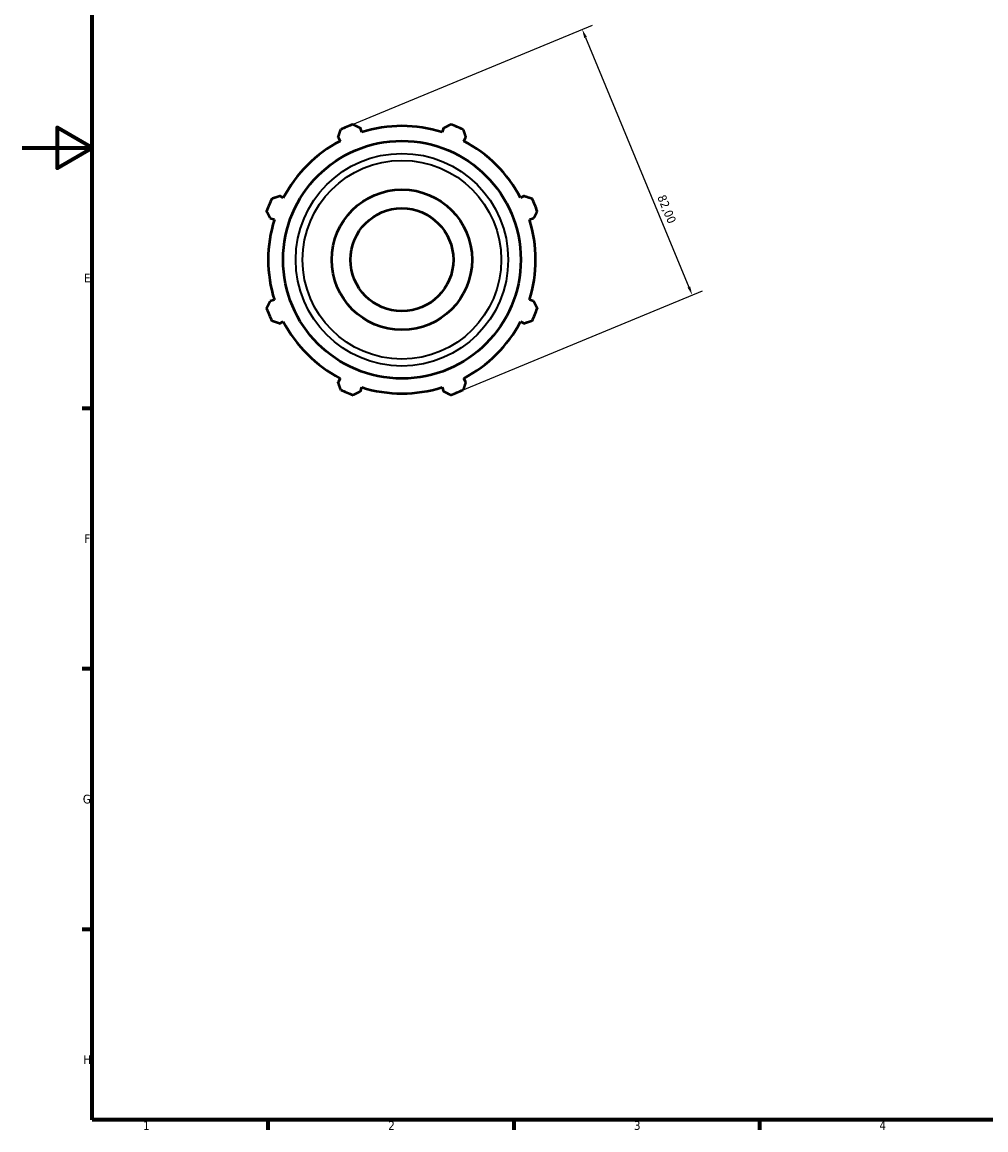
# Model space of a CAD drawing. Header units: millimetres. Extents: x 0 to 931, y 0 to 645.
# Tile 1 of 5: x 0 to 275, y 17 to 333. Entities that reach past the tile are written whole.
import ezdxf

# ---------------------------------------------------------------- set-up
doc = ezdxf.new("R2010")
doc.units = ezdxf.units.MM
for name, color, linetype, lineweight in [('Border (ISO)', 7, 'Continuous', 70), ('Dimension (ISO)', 7, 'Continuous', 25), ('Visible (ISO)', 7, 'Continuous', 50), ('Visible Narrow (ISO)', 7, 'Continuous', 35)]:
    doc.layers.add(name, color=color, linetype=linetype, lineweight=lineweight)
doc.styles.add('Note Text (ISO)', font='tahoma.ttf')
doc.dimstyles.new('Default (ISO)', dxfattribs={"dimtxt": 2.5, "dimasz": 2.5, "dimexe": 3.175, "dimexo": 0, "dimgap": 0.762, "dimtad": 1, "dimrnd": 1e-08, "dimzin": 0, "dimtxsty": 'Note Text (ISO)', "dimcen": 0.09, "dimdle": 10, "dimclrd": 256, "dimclre": 256, "dimclrt": 232, "dimazin": 0, "dimtfac": 1.40208, "dimtmove": 0, "dimatfit": 3, "dimfxl": 1, "dimtolj": 1, "dimtzin": 0, "dimlwd": -1, "dimlwe": -1, "dimarcsym": 0})

# ---------------------------------------------------------------- blocks, each defined once
blk = doc.blocks.new('Borders Default Border')
at = {"layer": 'Border (ISO)'}
for p, q in [((20, 222.75), (17.1, 222.75)), ((20, 148.5), (17.1, 148.5)), ((20, 74.25), (17.1, 74.25)), ((70.08, 20), (70.08, 17.1)), ((140.17, 20), (140.17, 17.1)), ((210.25, 20), (210.25, 17.1))]:
    blk.add_line(p, q, dxfattribs=at)
at = {"layer": 'Border (ISO)', "flags": 128}
for points in [[(20, 20), (20, 574), (821, 574), (821, 20), (20, 20)], [(0, 297), (20, 297), (10, 302.77), (10, 291.23), (20, 297)]]:
    blk.add_lwpolyline(points, dxfattribs=at)
at = {"layer": 'Border (ISO)', "color": 232, "true_color": 0xca0064, "char_height": 2.5, "attachment_point": 7, "style": 'Note Text (ISO)'}
for s, insert in [('E', (17.64, 258.63)), ('F', (17.7, 184.38)), ('G', (17.31, 110.08)), ('H', (17.44, 35.88)), ('1', (34.48, 17.1)), ('2', (104.37, 17.1)), ('3', (174.43, 17.05)), ('4', (244.42, 17.1))]:
    blk.add_mtext(s, dxfattribs=dict(at, insert=insert))
blk = doc.blocks.new('*D11')
at = {"layer": 'Defpoints', "color": 0, "transparency": 16777216}
for p in [(92.59, 302.99), (191.06, 255.02), (123.97, 227.23)]:
    blk.add_point(p, dxfattribs=at)
at = {"layer": 'Dimension (ISO)', "transparency": 16777216}
for p, q in [((92.59, 302.99), (162.61, 331.99)), ((160.63, 328.46), (190.1, 257.33)), ((123.97, 227.23), (193.99, 256.23))]:
    blk.add_line(p, q, dxfattribs=at)
for points in [[(161.02, 328.62), (160.25, 328.3), (159.68, 330.77)], [(190.49, 257.48), (189.72, 257.17), (191.06, 255.02)]]:
    blk.add_solid(points, dxfattribs=at)
at = {"layer": 'Dimension (ISO)', "color": 232, "true_color": 0xca0064, "transparency": 16777216, "insert": (183.35, 283.91), "char_height": 2.5, "attachment_point": 1, "rotation": 292.5, "style": 'Note Text (ISO)'}
blk.add_mtext('\\A1;82,00', dxfattribs=at)

msp = doc.modelspace()

# ---------------------------------------------------------------- linework, layer by layer
at = {"layer": 'Visible (ISO)'}
for p, q in [((90.107, 300.019), (90.675, 298.928)), ((96.815, 301.472), (96.446, 302.645)), ((120.117, 302.645), (119.747, 301.472)), ((125.888, 298.928), (126.456, 300.019)), ((74.46, 282.713), (73.369, 283.281)), ((143.194, 283.281), (142.103, 282.713)), ((70.743, 276.942), (71.916, 276.572)), ((144.647, 276.572), (145.82, 276.942)), ((71.916, 253.641), (70.743, 253.271)), ((145.82, 253.271), (144.647, 253.641)), ((73.369, 246.932), (74.46, 247.5)), ((142.103, 247.5), (143.194, 246.932)), ((90.675, 231.285), (90.107, 230.194)), ((126.456, 230.194), (125.888, 231.285)), ((96.446, 227.568), (96.815, 228.741)), ((119.747, 228.741), (120.117, 227.568))]:
    msp.add_line(p, q, dxfattribs=at)
for radius in [33.879, 20, 14.668]:
    msp.add_circle((108.281, 265.107), radius, dxfattribs=at)
for radius, start, end in [(41, 109.79198, 115.20802), (38.13, 72.5, 107.5), (41, 64.79198, 70.20802), (38.13, 117.5, 152.5), (38.13, 27.5, 62.5), (41, 154.79198, 160.20802), (41, 19.79198, 25.20802), (38.13, 162.5, 197.5), (38.13, 342.5, 17.5), (41, 199.79198, 205.20802), (41, 334.79198, 340.20802), (38.13, 207.5, 242.5), (38.13, 297.5, 332.5), (41, 244.79198, 250.20802), (38.13, 252.5, 287.5), (41, 289.79198, 295.20802)]:
    msp.add_arc((108.281, 265.107), radius, start, end, dxfattribs=at)
for points, weights in [([(94.398, 303.685), (95.443, 303.154), (96.446, 302.645)], [1, 1.00210186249, 1.00338838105]), ([(120.117, 302.645), (121.12, 303.154), (122.164, 303.685)], [1.00338838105, 1.00210186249, 1]), ([(90.107, 300.019), (90.456, 301.088), (90.819, 302.202)], [1.00338838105, 1.00210186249, 1]), ([(125.743, 302.202), (126.107, 301.088), (126.456, 300.019)], [1, 1.00210186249, 1.00338838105]), ([(71.186, 282.569), (72.299, 282.932), (73.369, 283.281)], [1, 1.00210186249, 1.00338838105]), ([(143.194, 283.281), (144.263, 282.932), (145.377, 282.569)], [1.00338838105, 1.00210186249, 1]), ([(70.743, 276.942), (70.234, 277.945), (69.703, 278.989)], [1.00338838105, 1.00210186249, 1]), ([(146.859, 278.989), (146.329, 277.945), (145.82, 276.942)], [1, 1.00210186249, 1.00338838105]), ([(69.703, 251.224), (70.234, 252.268), (70.743, 253.271)], [1, 1.00210186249, 1.00338838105]), ([(145.82, 253.271), (146.329, 252.268), (146.859, 251.224)], [1.00338838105, 1.00210186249, 1]), ([(73.369, 246.932), (72.299, 247.281), (71.186, 247.644)], [1.00338838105, 1.00210186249, 1]), ([(145.377, 247.644), (144.263, 247.281), (143.194, 246.932)], [1, 1.00210186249, 1.00338838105]), ([(90.819, 228.011), (90.456, 229.125), (90.107, 230.194)], [1, 1.00210186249, 1.00338838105]), ([(96.446, 227.568), (95.443, 227.059), (94.398, 226.528)], [1.00338838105, 1.00210186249, 1]), ([(122.164, 226.528), (121.12, 227.059), (120.117, 227.568)], [1, 1.00210186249, 1.00338838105]), ([(126.456, 230.194), (126.107, 229.125), (125.743, 228.011)], [1.00338838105, 1.00210186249, 1])]:
    msp.add_rational_spline(points, weights, degree=2, dxfattribs=at)
at = {"layer": 'Visible Narrow (ISO)'}
for radius in [30.291, 28.322]:
    msp.add_circle((108.281, 265.107), radius, dxfattribs=at)

# ---------------------------------------------------------------- block references
msp.add_blockref('Borders Default Border', (0, 0))

# ---------------------------------------------------------------- dimensions: what is measured, and where the dimension line sits
at = {"layer": 'Dimension (ISO)'}
dim = msp.add_linear_dim(base=(191.058, 255.016), p1=(92.591, 302.986), p2=(123.971, 227.227), angle=112.5, dimstyle='Default (ISO)', override={"dimdec": 2, "dimtp": 0, "dimtm": 0, "dimtdec": 2, "dimtofl": 0, "dimatfit": 1}, dxfattribs=at)
dim.commit()
dim.dimension.update_dxf_attribs({"geometry": '*D11', "text_midpoint": (181.3, 278.575), "dimtype": 160})

doc.saveas('drawing.dxf')
